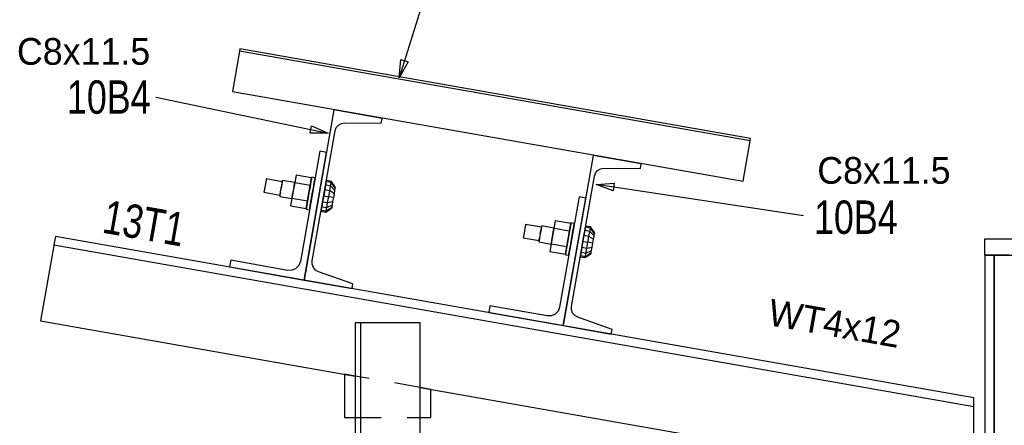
# Model space of a CAD drawing. Header units: inches. Extents: x -17.2 to 17.5, y -11.2 to 11.2.
# Tile 14 of 41: x -13.2 to -9.4, y 7 to 8.6. Entities that reach past the tile are written whole.
import ezdxf
from ezdxf.enums import TextEntityAlignment as Align

# ---------------------------------------------------------------- set-up
doc = ezdxf.new("R2010")
doc.units = ezdxf.units.IN
doc.header["$LTSCALE"] = 2.5
doc.header["$MEASUREMENT"] = 0
doc.linetypes.add('SDS2_5', pattern=[0.04, 0.02, -0.02])
doc.layers.add('Layer_0', color=7, linetype='Continuous')

msp = doc.modelspace()

# ---------------------------------------------------------------- linework, layer by layer
at = {"color": 1, "linetype": 'Continuous'}
for p, q in [((-11.5552, 9.0636), (-11.7791, 8.3392)), ((-11.7791, 8.3392), (-11.7729, 8.4094)), ((-11.7447, 8.4006), (-11.7791, 8.3392)), ((-11.7729, 8.4094), (-11.7447, 8.4006)), ((-11.7791, 8.3392), (-11.7791, 8.3392)), ((-12.7176, 8.264), (-12.0526, 8.1257)), ((-12.123, 8.1253), (-12.117, 8.1542)), ((-12.117, 8.1542), (-12.0526, 8.1257)), ((-12.0526, 8.1257), (-12.123, 8.1253)), ((-12.0526, 8.1257), (-12.0526, 8.1257)), ((-11.0196, 7.9278), (-10.9492, 7.932)), ((-10.2191, 7.8061), (-11.0196, 7.9278)), ((-11.0196, 7.9278), (-11.0196, 7.9278)), ((-10.9537, 7.9028), (-11.0196, 7.9278)), ((-10.9492, 7.932), (-10.9537, 7.9028))]:
    msp.add_line(p, q, dxfattribs=at)
at = {"color": 1, "linetype": 'SDS2_5'}
for p, q in [((-11.6983, 7.1437), (-11.9483, 7.1876)), ((-11.9483, 7.0283), (-11.6983, 7.0283))]:
    msp.add_line(p, q, dxfattribs=at)
at = {"layer": 'Layer_0', "color": 2, "linetype": 'Continuous'}
for p, q in [((-12.3951, 8.4424), (-12.4225, 8.2864)), ((-12.3936, 8.4506), (-12.3951, 8.4424)), ((-10.4253, 8.0961), (-12.3951, 8.4424)), ((-10.4238, 8.1043), (-12.3936, 8.4506)), ((-12.4225, 8.2864), (-10.4527, 7.9402)), ((-12.0308, 8.2149), (-12.1462, 7.5583)), ((-11.8453, 8.1823), (-12.0308, 8.2149)), ((-11.8485, 8.1643), (-11.8453, 8.1823)), ((-12.1146, 7.6321), (-12.0262, 8.1348)), ((-12.0262, 8.1348), (-12.0218, 8.147)), ((-12.0218, 8.147), (-12.0134, 8.1569)), ((-12.0134, 8.1569), (-12.0021, 8.1633)), ((-12.0021, 8.1633), (-11.9893, 8.1655)), ((-11.9893, 8.1655), (-11.8485, 8.1643)), ((-10.4527, 7.9402), (-10.4253, 8.0961)), ((-10.4253, 8.0961), (-10.4238, 8.1043)), ((-12.0853, 8.0553), (-12.1601, 7.6295)), ((-12.0596, 8.0508), (-12.0853, 8.0553)), ((-12.1462, 7.5583), (-12.0596, 8.0508)), ((-11.0308, 8.0391), (-11.1462, 7.3825)), ((-10.8453, 8.0065), (-11.0308, 8.0391)), ((-11.0218, 7.9712), (-11.0134, 7.9811)), ((-11.0134, 7.9811), (-11.0021, 7.9876)), ((-11.0021, 7.9876), (-10.9893, 7.9897)), ((-10.9893, 7.9897), (-10.8485, 7.9885)), ((-10.8485, 7.9885), (-10.8453, 8.0065)), ((-11.1146, 7.4563), (-11.0262, 7.959)), ((-11.0262, 7.959), (-11.0218, 7.9712)), ((-11.0853, 7.8795), (-11.1601, 7.4537)), ((-11.1462, 7.3825), (-11.0596, 7.875)), ((-11.0596, 7.875), (-11.0853, 7.8795)), ((-13.1049, 7.7268), (-13.1107, 7.694)), ((-9.562, 7.1041), (-13.1049, 7.7268)), ((-8.7087, 7.7167), (-9.5212, 7.7167)), ((-9.5212, 7.7167), (-9.5212, 7.6542)), ((-13.1127, 7.6826), (-13.1149, 7.6699)), ((-13.1112, 7.691), (-13.1127, 7.6826)), ((-13.1107, 7.694), (-13.1112, 7.691)), ((-13.1107, 7.694), (-9.562, 7.0702)), ((-13.1175, 7.655), (-13.1622, 7.401)), ((-13.1149, 7.6699), (-13.1175, 7.655)), ((-9.5212, 7.6542), (-8.7087, 7.6542)), ((-9.5204, 7.6542), (-9.5204, 4.3833)), ((-9.4841, 7.6542), (-9.5204, 7.6542)), ((-9.4841, 4.3833), (-9.4841, 7.6542)), ((-9.4797, 7.6542), (-9.4841, 7.6542)), ((-9.4841, 7.6542), (-9.4841, 6.8938)), ((-9.4673, 7.6542), (-9.4797, 7.6542)), ((-9.4486, 7.6542), (-9.4673, 7.6542)), ((-9.4266, 7.6542), (-9.4486, 7.6542)), ((-12.429, 7.6345), (-12.4335, 7.6088)), ((-12.4335, 7.6088), (-12.1462, 7.5583)), ((-12.2084, 7.5957), (-12.429, 7.6345)), ((-12.1772, 7.6026), (-12.1921, 7.596)), ((-12.166, 7.6144), (-12.1772, 7.6026)), ((-12.1601, 7.6295), (-12.166, 7.6144)), ((-12.1146, 7.6191), (-12.1146, 7.6321)), ((-12.1101, 7.6069), (-12.1146, 7.6191)), ((-12.1017, 7.597), (-12.1101, 7.6069)), ((-12.0904, 7.5906), (-12.1017, 7.597)), ((-12.1921, 7.596), (-12.2084, 7.5957)), ((-11.9575, 7.5438), (-12.0904, 7.5906)), ((-12.1462, 7.5583), (-11.9607, 7.5257)), ((-11.9607, 7.5257), (-11.9575, 7.5438)), ((-11.429, 7.4587), (-11.4335, 7.433)), ((-11.2084, 7.4199), (-11.429, 7.4587)), ((-11.1601, 7.4537), (-11.166, 7.4386)), ((-11.1146, 7.4433), (-11.1146, 7.4563)), ((-11.4335, 7.433), (-11.1462, 7.3825)), ((-11.1921, 7.4203), (-11.2084, 7.4199)), ((-11.1772, 7.4268), (-11.1921, 7.4203)), ((-11.166, 7.4386), (-11.1772, 7.4268)), ((-11.1101, 7.4311), (-11.1146, 7.4433)), ((-11.1017, 7.4212), (-11.1101, 7.4311)), ((-11.0904, 7.4149), (-11.1017, 7.4212)), ((-10.9575, 7.368), (-11.0904, 7.4149)), ((-13.1622, 7.401), (-11.9483, 7.1876)), ((-11.9483, 7.3928), (-11.9483, 4.9771)), ((-11.9274, 7.3928), (-11.9483, 7.3928)), ((-11.9274, 4.9771), (-11.9274, 7.3928)), ((-11.9255, 7.3928), (-11.9274, 7.3928)), ((-11.9198, 7.3928), (-11.9255, 7.3928)), ((-11.9114, 7.3928), (-11.9198, 7.3928)), ((-11.9014, 7.3928), (-11.9114, 7.3928)), ((-11.6983, 7.3928), (-11.9014, 7.3928)), ((-11.6983, 4.9771), (-11.6983, 7.3928)), ((-11.1462, 7.3825), (-10.9607, 7.3499)), ((-10.9607, 7.3499), (-10.9575, 7.368)), ((-11.9483, 7.1876), (-11.9899, 7.1949)), ((-11.9899, 7.1949), (-11.9899, 7.0283)), ((-11.6983, 7.1437), (-9.7704, 6.8048)), ((-11.6566, 7.1363), (-11.6983, 7.1437)), ((-11.6566, 7.0283), (-11.6566, 7.1363)), ((-9.562, 7.0702), (-9.562, 7.1041)), ((-9.562, 7.0672), (-9.562, 7.0702)), ((-9.562, 7.0584), (-9.562, 7.0672)), ((-11.9899, 7.0283), (-11.9483, 7.0283)), ((-11.6983, 7.0283), (-11.6566, 7.0283)), ((-9.562, 7.0454), (-9.562, 7.0584)), ((-9.562, 7.03), (-9.562, 7.0454)), ((-9.562, 6.9667), (-9.562, 7.03))]:
    msp.add_line(p, q, dxfattribs=at)
at = {"layer": 'Layer_0', "color": 1, "linetype": 'Continuous'}
for p, q in [((-12.2922, 7.9453), (-12.2939, 7.9359)), ((-12.2916, 7.9488), (-12.2922, 7.9453)), ((-12.2301, 7.9379), (-12.2916, 7.9488)), ((-12.2299, 7.9389), (-12.2319, 7.9277)), ((-12.2292, 7.9431), (-12.2299, 7.9389)), ((-12.182, 7.9348), (-12.2292, 7.9431)), ((-12.177, 7.9632), (-12.1822, 7.9336)), ((-12.1167, 7.9526), (-12.177, 7.9632)), ((-12.1219, 7.923), (-12.1167, 7.9526)), ((-12.1171, 7.9503), (-12.1195, 7.9369)), ((-12.1163, 7.955), (-12.1171, 7.9503)), ((-12.1035, 7.9527), (-12.1163, 7.955)), ((-12.1067, 7.9347), (-12.1043, 7.948)), ((-12.1043, 7.948), (-12.1035, 7.9527)), ((-12.0599, 7.9426), (-12.0606, 7.9381)), ((-12.0406, 7.9393), (-12.0599, 7.9426)), ((-12.0414, 7.9348), (-12.0406, 7.9393)), ((-12.0249, 7.9161), (-12.0406, 7.9393)), ((-12.3, 7.9009), (-12.3006, 7.8975)), ((-12.2984, 7.9103), (-12.3, 7.9009)), ((-12.2961, 7.9231), (-12.2984, 7.9103)), ((-12.2939, 7.9359), (-12.2961, 7.9231)), ((-12.2368, 7.8995), (-12.2346, 7.9123)), ((-12.2319, 7.9277), (-12.2346, 7.9123)), ((-12.2346, 7.9123), (-12.2323, 7.9251)), ((-12.2323, 7.9251), (-12.2307, 7.9345)), ((-12.2307, 7.9345), (-12.2301, 7.9379)), ((-12.1822, 7.9336), (-12.1926, 7.8744)), ((-12.1901, 7.8886), (-12.1874, 7.904)), ((-12.1874, 7.904), (-12.1847, 7.9194)), ((-12.1847, 7.9194), (-12.1827, 7.9307)), ((-12.1827, 7.9307), (-12.182, 7.9348)), ((-12.1219, 7.923), (-12.1822, 7.9336)), ((-12.1323, 7.8638), (-12.1219, 7.923)), ((-12.123, 7.917), (-12.1271, 7.8934)), ((-12.1195, 7.9369), (-12.123, 7.917)), ((-12.1143, 7.8912), (-12.1102, 7.9147)), ((-12.1116, 7.9065), (-12.1143, 7.8912)), ((-12.1096, 7.9178), (-12.1116, 7.9065)), ((-12.1102, 7.9147), (-12.1067, 7.9347)), ((-12.1087, 7.9219), (-12.1089, 7.9219)), ((-12.0663, 7.9061), (-12.0703, 7.8834)), ((-12.0676, 7.8988), (-12.0656, 7.9101)), ((-12.0629, 7.9253), (-12.0663, 7.9061)), ((-12.047, 7.9027), (-12.0663, 7.9061)), ((-12.0656, 7.9101), (-12.0649, 7.9142)), ((-12.0649, 7.9142), (-12.065, 7.9142)), ((-12.0606, 7.9381), (-12.0629, 7.9253)), ((-12.0437, 7.9219), (-12.0629, 7.9253)), ((-12.0414, 7.9348), (-12.0606, 7.9381)), ((-12.051, 7.88), (-12.047, 7.9027)), ((-12.047, 7.9027), (-12.0437, 7.9219)), ((-12.0291, 7.8918), (-12.047, 7.9027)), ((-12.0437, 7.9219), (-12.0414, 7.9348)), ((-12.0269, 7.9046), (-12.0437, 7.9219)), ((-12.0254, 7.9131), (-12.0414, 7.9348)), ((-12.0291, 7.8918), (-12.0269, 7.9046)), ((-12.0269, 7.9046), (-12.0254, 7.9131)), ((-12.0254, 7.9131), (-12.0249, 7.9161)), ((-12.3006, 7.8975), (-12.2391, 7.8866)), ((-12.2393, 7.8856), (-12.24, 7.8815)), ((-12.24, 7.8815), (-12.1928, 7.8732)), ((-12.2373, 7.8969), (-12.2393, 7.8856)), ((-12.2391, 7.8866), (-12.2385, 7.8901)), ((-12.2385, 7.8901), (-12.2368, 7.8995)), ((-12.1926, 7.8744), (-12.1978, 7.8448)), ((-12.1928, 7.8732), (-12.1921, 7.8773)), ((-12.1926, 7.8744), (-12.1323, 7.8638)), ((-12.1921, 7.8773), (-12.1901, 7.8886)), ((-12.1375, 7.8342), (-12.1323, 7.8638)), ((-12.1313, 7.8698), (-12.1348, 7.8499)), ((-12.1271, 7.8934), (-12.1313, 7.8698)), ((-12.122, 7.8476), (-12.1184, 7.8676)), ((-12.119, 7.8645), (-12.1197, 7.8604)), ((-12.117, 7.8758), (-12.119, 7.8645)), ((-12.1184, 7.8676), (-12.1143, 7.8912)), ((-12.1143, 7.8912), (-12.117, 7.8758)), ((-12.075, 7.8568), (-12.073, 7.868)), ((-12.0703, 7.8834), (-12.0743, 7.8607)), ((-12.073, 7.868), (-12.0703, 7.8834)), ((-12.0703, 7.8834), (-12.0676, 7.8988)), ((-12.0703, 7.8834), (-12.051, 7.88)), ((-12.055, 7.8574), (-12.051, 7.88)), ((-12.0318, 7.8766), (-12.051, 7.88)), ((-12.0345, 7.8615), (-12.0318, 7.8766)), ((-12.0318, 7.8766), (-12.0291, 7.8918)), ((-12.1978, 7.8448), (-12.1375, 7.8342)), ((-12.1371, 7.8365), (-12.1379, 7.8318)), ((-12.1379, 7.8318), (-12.1251, 7.8296)), ((-12.1348, 7.8499), (-12.1371, 7.8365)), ((-12.1251, 7.8296), (-12.1243, 7.8343)), ((-12.1243, 7.8343), (-12.122, 7.8476)), ((-12.0799, 7.8287), (-12.0807, 7.8242)), ((-12.0776, 7.8415), (-12.0799, 7.8287)), ((-12.0799, 7.8287), (-12.0607, 7.8253)), ((-12.0743, 7.8607), (-12.0776, 7.8415)), ((-12.0776, 7.8415), (-12.0584, 7.8381)), ((-12.0758, 7.8527), (-12.0757, 7.8526)), ((-12.0757, 7.8526), (-12.075, 7.8568)), ((-12.0743, 7.8607), (-12.055, 7.8574)), ((-12.0614, 7.8208), (-12.0387, 7.8372)), ((-12.0614, 7.8208), (-12.0607, 7.8253)), ((-12.0607, 7.8253), (-12.0382, 7.8402)), ((-12.0607, 7.8253), (-12.0584, 7.8381)), ((-12.0584, 7.8381), (-12.055, 7.8574)), ((-12.0584, 7.8381), (-12.0367, 7.8487)), ((-12.055, 7.8574), (-12.0345, 7.8615)), ((-12.0387, 7.8372), (-12.0382, 7.8402)), ((-12.0382, 7.8402), (-12.0367, 7.8487)), ((-12.0367, 7.8487), (-12.0345, 7.8615)), ((-12.0807, 7.8242), (-12.0614, 7.8208)), ((-11.177, 7.7875), (-11.1822, 7.7578)), ((-11.1167, 7.7769), (-11.177, 7.7875)), ((-11.2939, 7.7602), (-11.2961, 7.7473)), ((-11.2922, 7.7695), (-11.2939, 7.7602)), ((-11.2916, 7.773), (-11.2922, 7.7695)), ((-11.2301, 7.7622), (-11.2916, 7.773)), ((-11.2319, 7.7519), (-11.2346, 7.7365)), ((-11.2346, 7.7365), (-11.2323, 7.7493)), ((-11.2323, 7.7493), (-11.2307, 7.7587)), ((-11.2299, 7.7632), (-11.2319, 7.7519)), ((-11.2307, 7.7587), (-11.2301, 7.7622)), ((-11.2292, 7.7673), (-11.2299, 7.7632)), ((-11.182, 7.759), (-11.2292, 7.7673)), ((-11.1822, 7.7578), (-11.1926, 7.6986)), ((-11.1847, 7.7436), (-11.1827, 7.7549)), ((-11.1827, 7.7549), (-11.182, 7.759)), ((-11.1219, 7.7472), (-11.1822, 7.7578)), ((-11.1195, 7.7611), (-11.123, 7.7412)), ((-11.1219, 7.7472), (-11.1167, 7.7769)), ((-11.1171, 7.7745), (-11.1195, 7.7611)), ((-11.1163, 7.7792), (-11.1171, 7.7745)), ((-11.1035, 7.7769), (-11.1163, 7.7792)), ((-11.1102, 7.7389), (-11.1067, 7.7589)), ((-11.1067, 7.7589), (-11.1043, 7.7722)), ((-11.1043, 7.7722), (-11.1035, 7.7769)), ((-11.0629, 7.7495), (-11.0663, 7.7303)), ((-11.0606, 7.7624), (-11.0629, 7.7495)), ((-11.0437, 7.7461), (-11.0629, 7.7495)), ((-11.0599, 7.7669), (-11.0606, 7.7624)), ((-11.0414, 7.759), (-11.0606, 7.7624)), ((-11.0406, 7.7635), (-11.0599, 7.7669)), ((-11.0437, 7.7461), (-11.0414, 7.759)), ((-11.0414, 7.759), (-11.0406, 7.7635)), ((-11.0254, 7.7373), (-11.0414, 7.759)), ((-11.0249, 7.7404), (-11.0406, 7.7635)), ((-11.3, 7.7251), (-11.3006, 7.7217)), ((-11.3006, 7.7217), (-11.2391, 7.7109)), ((-11.2984, 7.7345), (-11.3, 7.7251)), ((-11.2961, 7.7473), (-11.2984, 7.7345)), ((-11.2373, 7.7211), (-11.2393, 7.7099)), ((-11.2391, 7.7109), (-11.2385, 7.7143)), ((-11.2385, 7.7143), (-11.2368, 7.7237)), ((-11.2346, 7.7365), (-11.2373, 7.7211)), ((-11.1921, 7.7016), (-11.1901, 7.7128)), ((-11.1901, 7.7128), (-11.1874, 7.7282)), ((-11.1874, 7.7282), (-11.1847, 7.7436)), ((-11.1323, 7.688), (-11.1219, 7.7472)), ((-11.1271, 7.7176), (-11.1313, 7.6941)), ((-11.123, 7.7412), (-11.1271, 7.7176)), ((-11.1184, 7.6918), (-11.1143, 7.7154)), ((-11.1143, 7.7154), (-11.117, 7.7)), ((-11.1143, 7.7154), (-11.1102, 7.7389)), ((-11.1116, 7.7308), (-11.1143, 7.7154)), ((-11.1096, 7.742), (-11.1116, 7.7308)), ((-11.1089, 7.7461), (-11.1096, 7.742)), ((-11.1087, 7.7461), (-11.1089, 7.7461)), ((-11.0663, 7.7303), (-11.0703, 7.7076)), ((-11.0703, 7.7076), (-11.0676, 7.723)), ((-11.0676, 7.723), (-11.0656, 7.7343)), ((-11.047, 7.7269), (-11.0663, 7.7303)), ((-11.0656, 7.7343), (-11.0649, 7.7384)), ((-11.0649, 7.7384), (-11.065, 7.7384)), ((-11.051, 7.7042), (-11.047, 7.7269)), ((-11.047, 7.7269), (-11.0437, 7.7461)), ((-11.0291, 7.716), (-11.047, 7.7269)), ((-11.0269, 7.7288), (-11.0437, 7.7461)), ((-11.0318, 7.7009), (-11.0291, 7.716)), ((-11.0291, 7.716), (-11.0269, 7.7288)), ((-11.0269, 7.7288), (-11.0254, 7.7373)), ((-11.0254, 7.7373), (-11.0249, 7.7404)), ((-11.2393, 7.7099), (-11.24, 7.7057)), ((-11.24, 7.7057), (-11.1928, 7.6974)), ((-11.1926, 7.6986), (-11.1978, 7.669)), ((-11.1928, 7.6974), (-11.1921, 7.7016)), ((-11.1926, 7.6986), (-11.1323, 7.688)), ((-11.1375, 7.6584), (-11.1323, 7.688)), ((-11.1348, 7.6741), (-11.1371, 7.6608)), ((-11.1313, 7.6941), (-11.1348, 7.6741)), ((-11.122, 7.6718), (-11.1184, 7.6918)), ((-11.119, 7.6887), (-11.1197, 7.6846)), ((-11.1197, 7.6846), (-11.1195, 7.6846)), ((-11.117, 7.7), (-11.119, 7.6887)), ((-11.0743, 7.685), (-11.0776, 7.6657)), ((-11.0758, 7.6769), (-11.0757, 7.6768)), ((-11.0757, 7.6768), (-11.075, 7.681)), ((-11.075, 7.681), (-11.073, 7.6922)), ((-11.0703, 7.7076), (-11.0743, 7.685)), ((-11.0743, 7.685), (-11.055, 7.6816)), ((-11.073, 7.6922), (-11.0703, 7.7076)), ((-11.0703, 7.7076), (-11.051, 7.7042)), ((-11.0584, 7.6624), (-11.055, 7.6816)), ((-11.0584, 7.6624), (-11.0367, 7.6729)), ((-11.055, 7.6816), (-11.051, 7.7042)), ((-11.055, 7.6816), (-11.0345, 7.6858)), ((-11.0318, 7.7009), (-11.051, 7.7042)), ((-11.0382, 7.6644), (-11.0367, 7.6729)), ((-11.0367, 7.6729), (-11.0345, 7.6858)), ((-11.0345, 7.6858), (-11.0318, 7.7009)), ((-11.1978, 7.669), (-11.1375, 7.6584)), ((-11.1371, 7.6608), (-11.1379, 7.6561)), ((-11.1379, 7.6561), (-11.1251, 7.6538)), ((-11.1251, 7.6538), (-11.1243, 7.6585)), ((-11.1243, 7.6585), (-11.122, 7.6718)), ((-11.0799, 7.6529), (-11.0807, 7.6484)), ((-11.0807, 7.6484), (-11.0614, 7.645)), ((-11.0776, 7.6657), (-11.0799, 7.6529)), ((-11.0799, 7.6529), (-11.0607, 7.6495)), ((-11.0776, 7.6657), (-11.0584, 7.6624)), ((-11.0614, 7.645), (-11.0387, 7.6614)), ((-11.0614, 7.645), (-11.0607, 7.6495)), ((-11.0607, 7.6495), (-11.0382, 7.6644)), ((-11.0607, 7.6495), (-11.0584, 7.6624)), ((-11.0387, 7.6614), (-11.0382, 7.6644))]:
    msp.add_line(p, q, dxfattribs=at)

# ---------------------------------------------------------------- texts
msp.add_text('C8x11.5', height=0.10322, dxfattribs=at).set_placement((-12.7395, 8.3895), align=Align.RIGHT)
at = {"layer": 'Layer_0', "color": 2, "linetype": 'Continuous', "width": 0.8}
msp.add_text('10B4', height=0.12902, dxfattribs=at).set_placement((-12.7382, 8.2004), align=Align.RIGHT)
at = {"layer": 'Layer_0', "color": 1, "linetype": 'Continuous'}
msp.add_text('C8x11.5', height=0.10322, dxfattribs=at).set_placement((-10.1662, 7.93))
at = {"layer": 'Layer_0', "color": 2, "linetype": 'Continuous', "width": 0.8}
msp.add_text('10B4', height=0.12902, dxfattribs=at).set_placement((-10.1786, 7.7365))
msp.add_text('13T1', height=0.12902, rotation=-9.9697, dxfattribs=at).set_placement((-12.929, 7.742))
at = {"layer": 'Layer_0', "color": 1, "linetype": 'Continuous'}
msp.add_text('WT4x12', height=0.10322, rotation=-9.9697, dxfattribs=at).set_placement((-10.09, 7.4421), align=Align.TOP_CENTER)

doc.saveas('drawing.dxf')
